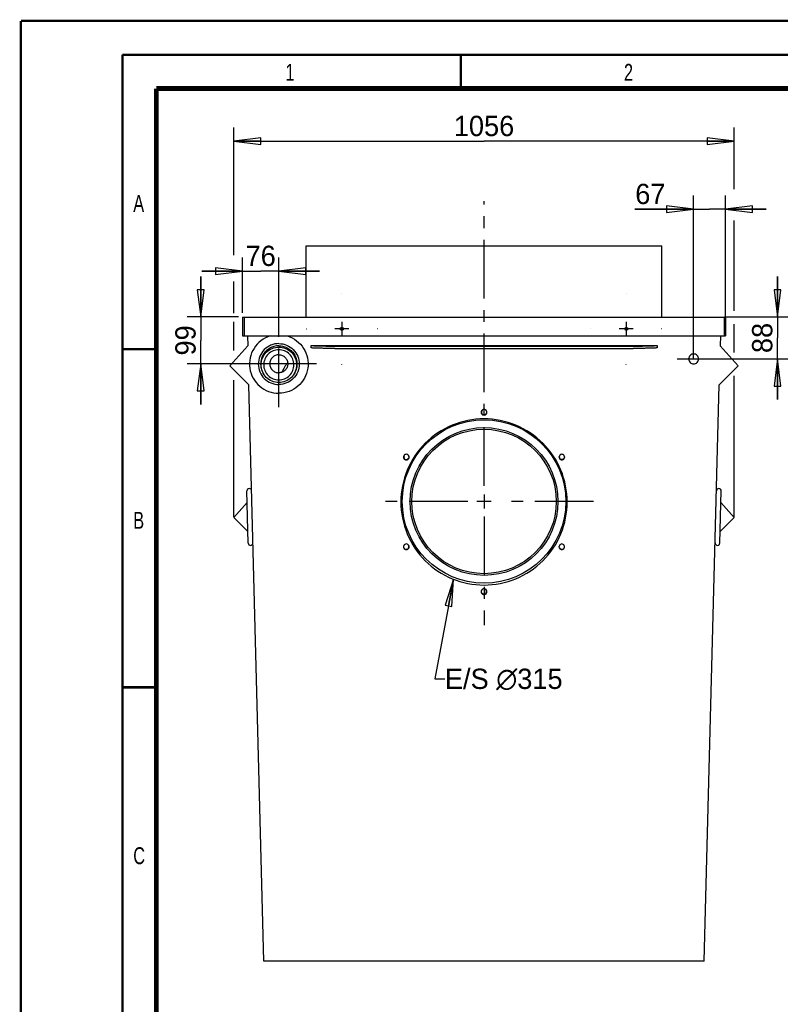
# Model space of a CAD drawing. Header units: millimetres. Extents: x 0 to 561, y -33 to 297.
# Tile 7 of 10: x 0 to 112, y 152 to 297. Entities that reach past the tile are written whole.
import ezdxf

# ---------------------------------------------------------------- set-up
doc = ezdxf.new("R2010")
doc.units = ezdxf.units.MM
doc.header["$LTSCALE"] = 23.1
doc.linetypes.add('CENTER', pattern=[0.6, 0.375, -0.075, 0.075, -0.075])
doc.layers.get('0').update_dxf_attribs({"linetype": 'CONTINUOUS'})
for name, color, linetype in [('AXES_REF', 7, 'CONTINUOUS'), ('DRIVEN_DIM', 7, 'CONTINUOUS'), ('NOTE', 7, 'CONTINUOUS')]:
    doc.layers.add(name, color=color, linetype=linetype)
doc.styles.get("Standard").update_dxf_attribs({"font": 'txt', "width": 0.8})
doc.styles.add('TEXTSTYLE_2', font='txt', dxfattribs={"width": 0.72})
doc.styles.add('TEXTSTYLE_4', font='bluprnt.ttf')
doc.dimstyles.new('DIMSTYLE_3', dxfattribs={"dimtxt": 3, "dimasz": 4, "dimexe": 2, "dimexo": 0.0625, "dimgap": 0.75, "dimtad": 1, "dimdec": 0, "dimlfac": 14.285714, "dimtxsty": 'TEXTSTYLE_4', "dimblk": 'CLOSED', "dimblk1": 'CLOSED', "dimblk2": 'CLOSED', "dimcen": 0.09, "dimclrt": 5, "dimazin": 2, "dimtfac": 1, "dimtdec": 0, "dimtofl": 0, "dimtmove": 0, "dimatfit": 3, "dimldrblk": 'CLOSED', "dimfxl": 1, "dimtolj": 1, "dimarcsym": 0})
doc.dimstyles.get("Standard").update_dxf_attribs({"dimtxt": 3, "dimasz": 4, "dimexe": 2, "dimexo": 0.0625, "dimtad": 1, "dimtxsty": 'Standard', "dimblk": 'CLOSED', "dimblk1": 'CLOSED', "dimblk2": 'CLOSED', "dimcen": 0.09, "dimclrt": 5, "dimazin": 2, "dimtol": 1, "dimtp": 0.01, "dimtm": 0.01, "dimtfac": 1, "dimtofl": 0, "dimtmove": 0, "dimatfit": 3, "dimldrblk": 'CLOSED', "dimfxl": 1, "dimtolj": 1, "dimarcsym": 0})

# ---------------------------------------------------------------- blocks, each defined once
blk = doc.blocks.new('_CLOSED')
at = {"color": 0, "linetype": 'ByBlock'}
for p, q in [((0, 0), (-1, 0.125)), ((-1, 0.125), (-1, -0.125)), ((-1, -0.125), (0, 0)), ((-1, 0), (0, 0))]:
    blk.add_line(p, q, dxfattribs=at)
blk = doc.blocks.new('*D6')
at = {"layer": 'DRIVEN_DIM', "color": 2, "linetype": 'Continuous', "transparency": 16777216}
for p, q in [((32.75, 253.84), (32.75, 262.02)), ((38.1, 251.83), (38.1, 262.02)), ((32.75, 260.02), (26.75, 260.02)), ((26.75, 260.02), (35.42, 260.02)), ((44.1, 260.02), (35.42, 260.02)), ((38.1, 260.02), (44.1, 260.02))]:
    blk.add_line(p, q, dxfattribs=at)
at = {"layer": 'DRIVEN_DIM', "color": 2, "linetype": 'Continuous', "transparency": 16777216, "xscale": 4, "yscale": 4, "zscale": 4}
blk.add_blockref('_CLOSED', (32.75, 260.02), dxfattribs=at)
at = {"layer": 'DRIVEN_DIM', "color": 2, "linetype": 'Continuous', "transparency": 16777216, "xscale": 4, "yscale": 4, "zscale": 4, "rotation": 180}
blk.add_blockref('_CLOSED', (38.1, 260.02), dxfattribs=at)
at = {"layer": 'DRIVEN_DIM', "color": 5, "linetype": 'Continuous', "transparency": 16777216, "insert": (35.42, 263.77), "char_height": 3, "width": 4.529, "attachment_point": 2, "line_spacing_factor": 0.9, "style": 'TEXTSTYLE_4'}
blk.add_mtext('76', dxfattribs=at)
blk = doc.blocks.new('*D7')
at = {"layer": 'DRIVEN_DIM', "color": 2, "linetype": 'Continuous', "transparency": 16777216}
for p, q in [((26.56, 253.23), (26.56, 259.23)), ((26.56, 259.23), (26.56, 249.77)), ((32.16, 253.23), (24.56, 253.23)), ((26.56, 240.31), (26.56, 249.77)), ((43.66, 246.31), (24.56, 246.31)), ((26.56, 246.31), (26.56, 240.31))]:
    blk.add_line(p, q, dxfattribs=at)
at = {"layer": 'DRIVEN_DIM', "color": 2, "linetype": 'Continuous', "transparency": 16777216, "xscale": 4, "yscale": 4, "zscale": 4}
for p, rotation in [((26.56, 253.23), 270), ((26.56, 246.31), 90)]:
    blk.add_blockref('_CLOSED', p, dxfattribs=dict(at, rotation=rotation))
at = {"layer": 'DRIVEN_DIM', "color": 5, "linetype": 'Continuous', "transparency": 16777216, "insert": (22.81, 249.77), "char_height": 3, "width": 4.8417, "attachment_point": 2, "rotation": 90, "line_spacing_factor": 0.9, "style": 'TEXTSTYLE_4'}
blk.add_mtext('99', dxfattribs=at)
blk = doc.blocks.new('*D8')
at = {"layer": 'DRIVEN_DIM', "color": 2, "linetype": 'Continuous', "transparency": 16777216}
for p, q in [((111.75, 253.23), (111.75, 259.23)), ((111.75, 259.23), (111.75, 250.13)), ((103.93, 253.23), (113.75, 253.23)), ((111.75, 241.03), (111.75, 250.13)), ((96.92, 247.03), (113.75, 247.03)), ((111.75, 247.03), (111.75, 241.03))]:
    blk.add_line(p, q, dxfattribs=at)
at = {"layer": 'DRIVEN_DIM', "color": 2, "linetype": 'Continuous', "transparency": 16777216, "xscale": 4, "yscale": 4, "zscale": 4}
for p, rotation in [((111.75, 253.23), 270), ((111.75, 247.03), 90)]:
    blk.add_blockref('_CLOSED', p, dxfattribs=dict(at, rotation=rotation))
at = {"layer": 'DRIVEN_DIM', "color": 5, "linetype": 'Continuous', "transparency": 16777216, "insert": (108, 250.13), "char_height": 3, "width": 4.4247, "attachment_point": 2, "rotation": 90, "line_spacing_factor": 0.9, "style": 'TEXTSTYLE_4'}
blk.add_mtext('88', dxfattribs=at)
blk = doc.blocks.new('*D9')
at = {"layer": 'DRIVEN_DIM', "color": 2, "linetype": 'Continuous', "transparency": 16777216}
for p, q in [((99.37, 247.1), (99.37, 271.17)), ((104.08, 253.29), (104.08, 271.17)), ((99.37, 269.17), (90.69, 269.17)), ((90.69, 269.17), (101.72, 269.17)), ((110.08, 269.17), (101.72, 269.17)), ((104.08, 269.17), (110.08, 269.17))]:
    blk.add_line(p, q, dxfattribs=at)
at = {"layer": 'DRIVEN_DIM', "color": 2, "linetype": 'Continuous', "transparency": 16777216, "xscale": 4, "yscale": 4, "zscale": 4}
blk.add_blockref('_CLOSED', (99.37, 269.17), dxfattribs=at)
at = {"layer": 'DRIVEN_DIM', "color": 2, "linetype": 'Continuous', "transparency": 16777216, "xscale": 4, "yscale": 4, "zscale": 4, "rotation": 180}
blk.add_blockref('_CLOSED', (104.08, 269.17), dxfattribs=at)
at = {"layer": 'DRIVEN_DIM', "color": 5, "linetype": 'Continuous', "transparency": 16777216, "insert": (95.21, 272.92), "char_height": 3, "width": 4.529, "attachment_point": 3, "line_spacing_factor": 0.9, "style": 'TEXTSTYLE_4'}
blk.add_mtext('67', dxfattribs=at)
blk = doc.blocks.new('*D10')
at = {"layer": 'DRIVEN_DIM', "color": 2, "linetype": 'Continuous', "transparency": 16777216}
for p, q in [((31.45, 262.38), (31.45, 281.22)), ((105.37, 272.13), (105.37, 281.22)), ((31.45, 279.22), (68.41, 279.22)), ((105.37, 279.22), (68.41, 279.22)), ((105.37, 254.16), (105.37, 267.48)), ((31.45, 253.82), (31.45, 258.47)), ((31.45, 248.26), (31.45, 252.54)), ((105.37, 248), (105.37, 252.16)), ((105.37, 223.67), (105.37, 244.51)), ((31.45, 223.67), (31.45, 243.89))]:
    blk.add_line(p, q, dxfattribs=at)
at = {"layer": 'DRIVEN_DIM', "color": 2, "linetype": 'Continuous', "transparency": 16777216, "xscale": 4, "yscale": 4, "zscale": 4, "rotation": 180}
blk.add_blockref('_CLOSED', (31.45, 279.22), dxfattribs=at)
at = {"layer": 'DRIVEN_DIM', "color": 2, "linetype": 'Continuous', "transparency": 16777216, "xscale": 4, "yscale": 4, "zscale": 4}
blk.add_blockref('_CLOSED', (105.37, 279.22), dxfattribs=at)
at = {"layer": 'DRIVEN_DIM', "color": 5, "linetype": 'Continuous', "transparency": 16777216, "insert": (68.41, 282.97), "char_height": 3, "width": 9.3359, "attachment_point": 2, "line_spacing_factor": 0.9, "style": 'TEXTSTYLE_4'}
blk.add_mtext('1056', dxfattribs=at)

msp = doc.modelspace()

# ---------------------------------------------------------------- linework, layer by layer
at = {"color": 7, "linetype": 'Continuous'}
for p, q in [((32.74738, 253.227906), (32.74738, 250.427906)), ((32.74738, 253.227906), (104.07738, 253.227906)), ((32.95738, 253.227906), (32.95738, 250.427906)), ((103.86738, 253.227906), (103.86738, 250.427906)), ((104.07738, 253.227906), (104.07738, 250.427906)), ((32.74738, 250.427906), (104.07738, 250.427906)), ((33.480129, 250.427906), (33.518639, 248.957269)), ((103.34463, 250.427906), (103.30612, 248.957269)), ((30.865201, 246.010328), (33.518639, 248.957269)), ((42.86238, 248.678026), (42.86238, 249.027906)), ((42.86238, 249.027906), (93.96238, 249.027906)), ((46.36238, 248.936287), (90.46238, 248.936287)), ((93.96238, 249.027906), (93.96238, 248.678026)), ((103.30612, 248.957269), (105.959559, 246.010328)), ((46.36238, 248.586407), (90.46238, 248.586407)), ((33.669234, 243.206295), (30.865201, 246.010328)), ((105.959559, 246.010328), (103.155526, 243.206295)), ((35.899709, 158.027906), (33.669234, 243.206295)), ((100.925051, 158.027906), (103.155526, 243.206295)), ((33.581522, 219.814777), (33.37996, 227.512139)), ((103.243237, 219.814777), (103.4448, 227.512139)), ((31.451766, 223.610328), (33.424753, 225.801552)), ((103.400007, 225.801552), (105.372994, 223.610328)), ((33.536729, 221.525364), (31.451766, 223.610328)), ((105.372994, 223.610328), (103.288031, 221.525364)), ((100.925051, 158.027906), (35.899709, 158.027906))]:
    msp.add_line(p, q, dxfattribs=at)
for points, const_width in [([(0, 0), (0, 297)], 0.35), ([(0, 297), (420, 297)], 0.35), ([(15, 5), (15, 292)], 0.35), ([(15, 291.98), (415, 291.98)], 0.35), ([(65, 287), (65, 292)], 0.35), ([(20, 10), (20, 287)], 0.7), ([(20, 287), (410, 287)], 0.7), ([(15, 248.49), (20, 248.49)], 0.35), ([(15, 198.49), (20, 198.49)], 0.35)]:
    msp.add_lwpolyline(points, dxfattribs=dict(at, const_width=const_width))
for radius in [12.075, 10.92]:
    msp.add_circle((68.41238, 225.962906), radius, dxfattribs=at)
for centre, radius, start, end in [((44.96238, 242.237906), 7, 142.44356677, 156.12396528), ((33.72984, 227.521301), 0.35, 1.5, 181.5), ((103.09492, 227.521301), 0.35, 358.5, 178.5), ((33.931403, 219.823939), 0.35, 181.5, 1.5), ((102.893357, 219.823939), 0.35, 178.5, 358.5)]:
    msp.add_arc(centre, radius, start, end, dxfattribs=at)
for points, knots in [([(36.827838, 250.428021), (36.339799, 250.278368), (35.409023, 249.800196), (34.355921, 248.64593), (33.768892, 247.196311), (33.723787, 245.633352), (34.225441, 244.152357), (35.211911, 242.938603), (36.557296, 242.143838), (37.587437, 241.959548), (38.097937, 241.959548)], [0, 0, 0, 0, 0.125014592, 0.2500148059, 0.3750015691, 0.4999823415, 0.6249674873, 0.7499652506, 0.8749777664, 1, 1, 1, 1]), ([(39.368035, 250.428021), (39.856074, 250.278368), (40.78685, 249.800196), (41.839952, 248.64593), (42.426981, 247.196311), (42.472086, 245.633352), (41.970432, 244.152357), (40.983962, 242.938603), (39.638577, 242.143838), (38.608436, 241.959548), (38.097937, 241.959548)], [0, 0, 0, 0, 0.125014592, 0.2500148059, 0.3750015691, 0.4999823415, 0.6249674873, 0.7499652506, 0.8749777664, 1, 1, 1, 1]), ([(38.097937, 249.300538), (37.704276, 249.300538), (36.908377, 249.143011), (35.902316, 248.470072), (35.228667, 247.462885), (34.992376, 246.274775), (35.228667, 245.086665), (35.902316, 244.079478), (36.908377, 243.40654), (37.704276, 243.249012), (38.097937, 243.249012)], [0, 0, 0, 0, 0.1250197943, 0.2500280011, 0.3750198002, 0.5, 0.6249801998, 0.7499719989, 0.8749802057, 1, 1, 1, 1]), ([(38.097937, 248.96793), (37.858764, 248.96793), (37.377973, 248.903324), (36.710053, 248.619511), (36.140547, 248.169018), (35.710733, 247.583947), (35.451052, 246.906048), (35.380172, 246.183505), (35.502778, 245.468396), (35.708558, 245.029232), (35.837957, 244.828164)], [0, 0, 0, 0, 0.1250250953, 0.2500447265, 0.3750542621, 0.5000524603, 0.6250411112, 0.750024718, 0.8750091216, 1, 1, 1, 1]), ([(38.097937, 249.300538), (38.491598, 249.300538), (39.287497, 249.143011), (40.293558, 248.470072), (40.967206, 247.462885), (41.203497, 246.274775), (40.967206, 245.086665), (40.293558, 244.079478), (39.287497, 243.40654), (38.491598, 243.249012), (38.097937, 243.249012)], [0, 0, 0, 0, 0.1250197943, 0.2500280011, 0.3750198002, 0.5, 0.6249801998, 0.7499719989, 0.8749802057, 1, 1, 1, 1]), ([(38.097937, 248.96793), (38.33711, 248.96793), (38.817901, 248.903324), (39.48582, 248.619511), (40.055326, 248.169018), (40.48514, 247.583947), (40.744821, 246.906048), (40.815701, 246.183505), (40.693095, 245.468396), (40.487316, 245.029232), (40.357916, 244.828164)], [0, 0, 0, 0, 0.1250250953, 0.2500447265, 0.3750542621, 0.5000524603, 0.6250411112, 0.750024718, 0.8750091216, 1, 1, 1, 1]), ([(42.86238, 249.027906), (42.86238, 249.004703), (43.001826, 249.019241), (43.152064, 248.979471), (43.497294, 248.978879), (43.91624, 248.959945), (44.443703, 248.951135), (45.267017, 248.939001), (45.915879, 248.936287), (46.36238, 248.936287)], [0, 0, 0, 0, 0.0198660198, 0.0769253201, 0.1693354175, 0.2936196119, 0.4450360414, 0.6177087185, 1, 1, 1, 1]), ([(90.46238, 248.936287), (90.908881, 248.936287), (91.557743, 248.939001), (92.381057, 248.951135), (92.90852, 248.959945), (93.327466, 248.978879), (93.672696, 248.979471), (93.822934, 249.019241), (93.96238, 249.004703), (93.96238, 249.027906)], [0, 0, 0, 0, 0.3822912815, 0.5549639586, 0.7063803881, 0.8306645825, 0.9230746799, 0.9801339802, 1, 1, 1, 1]), ([(38.097937, 247.641314), (37.925004, 247.641314), (37.575372, 247.572152), (37.133418, 247.276359), (36.837489, 246.834554), (36.768288, 246.484997), (36.768288, 246.312119)], [0, 0, 0, 0, 0.2500395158, 0.5000561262, 0.7500396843, 1, 1, 1, 1]), ([(38.097937, 247.641314), (38.270869, 247.641314), (38.620501, 247.572152), (39.062456, 247.276359), (39.358384, 246.834554), (39.427585, 246.484997), (39.427585, 246.312119)], [0, 0, 0, 0, 0.2500395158, 0.5000561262, 0.7500396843, 1, 1, 1, 1]), ([(46.36238, 248.586407), (45.915879, 248.586407), (45.267017, 248.589121), (44.443703, 248.601255), (43.91624, 248.610065), (43.497294, 248.628999), (43.152064, 248.629591), (43.001826, 248.669361), (42.86238, 248.654823), (42.86238, 248.678026)], [0, 0, 0, 0, 0.3822912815, 0.5549639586, 0.7063803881, 0.8306645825, 0.9230746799, 0.9801339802, 1, 1, 1, 1]), ([(93.96238, 248.678026), (93.96238, 248.654823), (93.822934, 248.669361), (93.672696, 248.629591), (93.327466, 248.628999), (92.90852, 248.610065), (92.381057, 248.601255), (91.557743, 248.589121), (90.908881, 248.586407), (90.46238, 248.586407)], [0, 0, 0, 0, 0.0198660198, 0.0769253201, 0.1693354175, 0.2936196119, 0.4450360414, 0.6177087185, 1, 1, 1, 1]), ([(36.768288, 246.312119), (36.768288, 246.139242), (36.837489, 245.789685), (37.133418, 245.347879), (37.575372, 245.052087), (37.925004, 244.982925), (38.097937, 244.982925)], [0, 0, 0, 0, 0.2499603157, 0.4999438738, 0.7499604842, 1, 1, 1, 1]), ([(36.768291, 246.312119), (36.768648, 246.139467), (36.838387, 245.790517), (37.13448, 245.349696), (37.576061, 245.054651), (37.925229, 244.985673), (38.097937, 244.985673)], [0, 0, 0, 0, 0.249960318, 0.499943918, 0.7499605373, 1, 1, 1, 1]), ([(39.427583, 246.312119), (39.427226, 246.139467), (39.357486, 245.790517), (39.061394, 245.349696), (38.619812, 245.054651), (38.270644, 244.985673), (38.097937, 244.985673)], [0, 0, 0, 0, 0.249960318, 0.499943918, 0.7499605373, 1, 1, 1, 1]), ([(39.427585, 246.312119), (39.427585, 246.139242), (39.358384, 245.789685), (39.062456, 245.347879), (38.620501, 245.052087), (38.270869, 244.982925), (38.097937, 244.982925)], [0, 0, 0, 0, 0.2499603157, 0.4999438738, 0.7499604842, 1, 1, 1, 1])]:
    msp.add_open_spline(points, degree=3, knots=knots, dxfattribs=at)
at = {"layer": 'AXES_REF', "color": 7, "linetype": 'CENTER'}
for p, q in [((68.41238, 228.26252), (68.41238, 270.328317)), ((47.41238, 256.727906), (47.41238, 256.705406)), ((89.41238, 256.727906), (89.41238, 256.705406)), ((38.097937, 239.909871), (38.097937, 253.453049)), ((42.16238, 251.477906), (42.18488, 251.477906)), ((52.66238, 251.477906), (52.63988, 251.477906)), ((84.16238, 251.477906), (84.18488, 251.477906)), ((94.66238, 251.477906), (94.63988, 251.477906)), ((47.41238, 246.227906), (47.41238, 246.250406)), ((89.41238, 246.227906), (89.41238, 246.250406)), ((65.995676, 225.962906), (52.511429, 225.962906)), ((84.599026, 225.962906), (70.837319, 225.962906)), ((68.41238, 223.718622), (68.41238, 207.689242))]:
    msp.add_line(p, q, dxfattribs=at)
at = {"layer": 'AXES_REF', "color": 7, "linetype": 'Continuous'}
for p, q in [((42.16238, 253.227906), (42.16238, 263.727906)), ((42.16238, 263.727906), (94.66238, 263.727906)), ((94.66238, 253.227906), (94.66238, 263.727906)), ((47.41238, 252.527906), (47.41238, 250.427906)), ((89.41238, 252.527906), (89.41238, 250.427906)), ((48.46238, 251.477906), (46.36238, 251.477906)), ((90.46238, 251.477906), (88.36238, 251.477906)), ((69.46238, 225.962906), (67.36238, 225.962906)), ((68.41238, 227.012906), (68.41238, 224.912906))]:
    msp.add_line(p, q, dxfattribs=at)
for centre, radius in [((47.41238, 251.477906), 0.2275), ((89.41238, 251.477906), 0.2275), ((68.41238, 225.962906), 10.675)]:
    msp.add_circle(centre, radius, dxfattribs=at)
for centre, radius, start, end in [((68.412285, 239.150826), 0.419868, 89.98701745, 270.01298255), ((68.410946, 239.167704), 0.382262, 115.67338673, 124.24013132), ((68.412475, 239.150826), 0.419868, 269.98701745, 90.01298255), ((68.413814, 239.167704), 0.382262, 55.75986868, 64.32661327), ((56.924458, 232.520599), 0.419868, 89.98701745, 270.01298255), ((56.924648, 232.520599), 0.419868, 269.98701745, 90.01298255), ((56.922962, 232.532262), 0.388246, 55.69488463, 64.32212022), ((79.900112, 232.520599), 0.419868, 89.98701745, 270.01298255), ((79.901798, 232.532262), 0.388246, 115.67787978, 124.30511537), ((79.900302, 232.520599), 0.419868, 269.98701745, 90.01298255), ((56.927008, 232.53427), 0.382353, 321.01270817, 329.9513425), ((56.926786, 232.533781), 0.3823, 330.03145002, 338.9709043), ((79.897974, 232.533781), 0.3823, 201.0290957, 209.96854998), ((79.897752, 232.53427), 0.382353, 210.0486575, 218.98729183), ((56.924458, 219.260145), 0.419868, 89.98701745, 270.01298255), ((56.924529, 219.274964), 0.385032, 210.01538592, 295.64912236), ((56.924648, 219.260145), 0.419868, 269.98701745, 90.01298255), ((56.927008, 219.275769), 0.382353, 30.0486575, 38.98729183), ((56.926786, 219.276258), 0.3823, 21.0290957, 29.96854998), ((79.900112, 219.260145), 0.419868, 89.98701745, 270.01298255), ((79.897974, 219.276258), 0.3823, 150.03145002, 158.9709043), ((79.897752, 219.275769), 0.382353, 141.01270817, 149.9513425), ((79.900231, 219.274964), 0.385032, 244.35087764, 329.98461408), ((79.900302, 219.260145), 0.419868, 269.98701745, 90.01298255), ((68.412285, 212.629917), 0.419868, 89.98701745, 270.01298255), ((68.412475, 212.629917), 0.419868, 269.98701745, 90.01298255)]:
    msp.add_arc(centre, radius, start, end, dxfattribs=at)
for points, knots in [([(35.472937, 246.16278), (35.472937, 246.504075), (35.609557, 247.194172), (36.193781, 248.066385), (37.066289, 248.650339), (37.756534, 248.78688), (38.097937, 248.78688)], [0, 0, 0, 0, 0.2499605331, 0.499944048, 0.7499607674, 1, 1, 1, 1]), ([(38.097937, 248.395015), (37.807517, 248.395015), (37.22035, 248.27886), (36.478134, 247.782115), (35.981152, 247.040152), (35.86494, 246.453108), (35.86494, 246.16278)], [0, 0, 0, 0, 0.2500388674, 0.5000558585, 0.7500396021, 1, 1, 1, 1]), ([(38.097937, 248.78688), (38.43934, 248.78688), (39.129584, 248.650339), (40.002092, 248.066385), (40.586317, 247.194172), (40.722937, 246.504075), (40.722937, 246.16278)], [0, 0, 0, 0, 0.2500392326, 0.500055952, 0.7500394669, 1, 1, 1, 1]), ([(40.330934, 246.16278), (40.330934, 246.453108), (40.214721, 247.040152), (39.717739, 247.782115), (38.975523, 248.27886), (38.388356, 248.395015), (38.097937, 248.395015)], [0, 0, 0, 0, 0.2499603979, 0.4999441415, 0.7499611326, 1, 1, 1, 1]), ([(100.102911, 247.034957), (100.102911, 247.222417), (99.943803, 247.61301), (99.367911, 247.848062), (98.79202, 247.61301), (98.632911, 247.222417), (98.632911, 247.034957)], [0, 0, 0, 0, 0.2499697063, 0.5, 0.7500302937, 1, 1, 1, 1]), ([(38.097937, 243.538679), (37.756534, 243.538679), (37.066289, 243.675221), (36.193781, 244.259174), (35.609557, 245.131387), (35.472937, 245.821484), (35.472937, 246.16278)], [0, 0, 0, 0, 0.2500392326, 0.500055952, 0.7500394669, 1, 1, 1, 1]), ([(35.86494, 246.16278), (35.86494, 245.872451), (35.981152, 245.285408), (36.478134, 244.543444), (37.22035, 244.046699), (37.807517, 243.930545), (38.097937, 243.930545)], [0, 0, 0, 0, 0.2499603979, 0.4999441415, 0.7499611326, 1, 1, 1, 1]), ([(40.722937, 246.16278), (40.722937, 245.821484), (40.586317, 245.131387), (40.002092, 244.259174), (39.129584, 243.675221), (38.43934, 243.538679), (38.097937, 243.538679)], [0, 0, 0, 0, 0.2499605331, 0.499944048, 0.7499607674, 1, 1, 1, 1]), ([(38.097937, 243.930545), (38.388356, 243.930545), (38.975523, 244.046699), (39.717739, 244.543444), (40.214721, 245.285408), (40.330934, 245.872451), (40.330934, 246.16278)], [0, 0, 0, 0, 0.2500388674, 0.5000558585, 0.7500396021, 1, 1, 1, 1]), ([(98.632911, 247.034957), (98.632911, 246.847497), (98.79202, 246.456904), (99.367911, 246.221852), (99.943803, 246.456904), (100.102911, 246.847497), (100.102911, 247.034957)], [0, 0, 0, 0, 0.2499697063, 0.5, 0.7500302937, 1, 1, 1, 1]), ([(68.41238, 238.171151), (66.814595, 238.171151), (63.584235, 237.532162), (59.500933, 234.799199), (56.766805, 230.717257), (56.127442, 227.487615), (56.127442, 225.89036)], [0, 0, 0, 0, 0.2500426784, 0.5000573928, 0.7500403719, 1, 1, 1, 1]), ([(80.697318, 225.89036), (80.697318, 227.487615), (80.057955, 230.717257), (77.323827, 234.799199), (73.240525, 237.532162), (70.010165, 238.171151), (68.41238, 238.171151)], [0, 0, 0, 0, 0.2499596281, 0.4999426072, 0.7499573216, 1, 1, 1, 1]), ([(56.757913, 232.188327), (56.833918, 232.151794), (57.016204, 232.129724), (57.171132, 232.228082), (57.224205, 232.293714)], [0, 0, 0, 0, 0.4997754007, 1, 1, 1, 1]), ([(80.066847, 232.188327), (79.990842, 232.151794), (79.808555, 232.129724), (79.653628, 232.228082), (79.600555, 232.293714)], [0, 0, 0, 0, 0.4997754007, 1, 1, 1, 1]), ([(56.127442, 225.89036), (56.127442, 224.293106), (56.766805, 221.063464), (59.500933, 216.981522), (63.584235, 214.248558), (66.814595, 213.60957), (68.41238, 213.60957)], [0, 0, 0, 0, 0.2499596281, 0.4999426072, 0.7499573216, 1, 1, 1, 1]), ([(68.41238, 213.60957), (70.010165, 213.60957), (73.240525, 214.248558), (77.323827, 216.981522), (80.057955, 221.063464), (80.697318, 224.293106), (80.697318, 225.89036)], [0, 0, 0, 0, 0.2500426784, 0.5000573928, 0.7500403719, 1, 1, 1, 1])]:
    msp.add_open_spline(points, degree=3, knots=knots, dxfattribs=at)
for points in [[(68.079221, 239.358262), (68.014891, 239.246995), (68.014891, 239.083954), (68.079221, 238.972686)], [(68.195862, 239.483715), (68.148653, 239.451594), (68.107801, 239.407694), (68.079221, 239.358262)], [(68.079221, 238.972686), (68.117009, 238.907326), (68.177278, 238.851404), (68.245335, 238.81872)], [(68.245335, 238.81872), (68.296818, 238.793995), (68.355267, 238.780606), (68.41238, 238.780606)], [(68.579425, 238.81872), (68.527942, 238.793995), (68.469493, 238.780606), (68.41238, 238.780606)], [(68.745539, 238.972686), (68.70775, 238.907326), (68.647482, 238.851404), (68.579425, 238.81872)], [(68.628898, 239.483715), (68.676107, 239.451594), (68.716959, 239.407694), (68.745539, 239.358262)], [(68.745539, 239.358262), (68.809869, 239.246995), (68.809869, 239.083954), (68.745539, 238.972686)], [(56.591133, 232.727681), (56.527039, 232.616705), (56.526914, 232.454221), (56.590957, 232.343216)], [(56.590957, 232.343216), (56.628893, 232.277462), (56.689493, 232.221213), (56.757913, 232.188327)], [(57.141777, 232.852972), (57.188939, 232.820787), (57.229615, 232.776735), (57.258149, 232.727278)], [(57.258149, 232.727278), (57.313396, 232.631519), (57.323343, 232.499769), (57.283625, 232.396596)], [(79.566611, 232.727278), (79.511364, 232.631519), (79.501416, 232.499769), (79.541135, 232.396596)], [(79.682982, 232.852972), (79.635821, 232.820787), (79.595145, 232.776735), (79.566611, 232.727278)], [(80.233803, 232.343216), (80.195866, 232.277462), (80.135267, 232.221213), (80.066847, 232.188327)], [(80.233627, 232.727681), (80.297721, 232.616705), (80.297846, 232.454221), (80.233803, 232.343216)], [(56.591133, 219.082358), (56.527039, 219.193335), (56.526914, 219.355819), (56.590957, 219.466824)], [(56.590957, 219.466824), (56.619491, 219.516281), (56.660167, 219.560332), (56.707329, 219.592518)], [(57.091193, 218.927872), (57.159613, 218.960759), (57.220212, 219.017007), (57.258149, 219.082761)], [(57.258149, 219.082761), (57.313396, 219.178521), (57.323343, 219.310271), (57.283625, 219.413444)], [(79.566611, 219.082761), (79.511364, 219.178521), (79.501416, 219.310271), (79.541135, 219.413444)], [(79.733567, 218.927872), (79.665147, 218.960759), (79.604547, 219.017007), (79.566611, 219.082761)], [(80.233803, 219.466824), (80.205269, 219.516281), (80.164593, 219.560332), (80.117431, 219.592518)], [(80.233627, 219.082358), (80.297721, 219.193335), (80.297846, 219.355819), (80.233803, 219.466824)], [(68.079221, 212.451778), (68.014891, 212.563045), (68.014891, 212.726086), (68.079221, 212.837353)], [(68.079221, 212.837353), (68.107801, 212.886785), (68.148653, 212.930685), (68.195862, 212.962806)], [(68.745539, 212.837353), (68.716959, 212.886785), (68.676107, 212.930685), (68.628898, 212.962806)], [(68.745539, 212.451778), (68.809869, 212.563045), (68.809869, 212.726086), (68.745539, 212.837353)], [(68.245335, 212.297811), (68.177278, 212.330495), (68.117009, 212.386417), (68.079221, 212.451778)], [(68.41238, 212.259697), (68.355267, 212.259697), (68.296818, 212.273086), (68.245335, 212.297811)], [(68.41238, 212.259697), (68.469493, 212.259697), (68.527942, 212.273086), (68.579425, 212.297811)], [(68.579425, 212.297811), (68.647482, 212.330495), (68.70775, 212.386417), (68.745539, 212.451778)]]:
    msp.add_open_spline(points, degree=3, dxfattribs=at)

# ---------------------------------------------------------------- texts
at = {"color": 5, "linetype": 'Continuous', "char_height": 2.5, "width": 1.8, "attachment_point": 1, "line_spacing_factor": 0.9, "style": 'TEXTSTYLE_2'}
for s, insert in [('1', (39.079208, 290.645166)), ('2', (89.079208, 290.645166)), ('A', (16.598858, 271.268125)), ('B', (16.598858, 224.425158)), ('C', (16.598858, 174.85629))]:
    msp.add_mtext(s, dxfattribs=dict(at, insert=insert))
at = {"layer": 'NOTE', "color": 5, "linetype": 'Continuous', "insert": (62.63243, 201.251429), "char_height": 3, "width": 17.12355212, "attachment_point": 1, "line_spacing_factor": 0.9, "style": 'TEXTSTYLE_4'}
msp.add_mtext('E/S \\fgdt;{\\fgdt;n}\\fBlueprint MT;315', dxfattribs=at)

# ---------------------------------------------------------------- dimensions: what is measured, and where the dimension line sits
at = {"layer": 'DRIVEN_DIM', "color": 2, "linetype": 'Continuous'}
for base, p1, p2, picture, middle in [((105.372994, 279.223527), (31.451766, 223.610328), (105.372994, 223.610328), '*D10', (68.328737, 279.223527)), ((38.097937, 260.02445), (32.74738, 253.780095), (38.097937, 251.770325), '*D6', (35.375307, 260.02445))]:
    dim = msp.add_linear_dim(base=base, p1=p1, p2=p2, dimstyle='DIMSTYLE_3', dxfattribs=at)
    dim.commit()
    dim.dimension.update_dxf_attribs({"geometry": picture, "text_midpoint": middle, "dimtype": 160})
for base, p1, p2, angle, picture, middle in [((99.367911, 269.172955), (104.07738, 253.227906), (99.367911, 247.034957), 180, '*D9', (92.949065, 269.172955)), ((26.555699, 246.312119), (32.218331, 253.227906), (43.718653, 246.312119), 270, '*D7', (26.555699, 249.757986)), ((111.747432, 247.034957), (103.86738, 253.227906), (96.862217, 247.034957), 270, '*D8', (111.747432, 250.138163))]:
    dim = msp.add_linear_dim(base=base, p1=p1, p2=p2, angle=angle, dimstyle='DIMSTYLE_3', dxfattribs=at)
    dim.commit()
    dim.dimension.update_dxf_attribs({"geometry": picture, "text_midpoint": middle, "dimtype": 160})

# ---------------------------------------------------------------- leaders
at = {"layer": 'NOTE', "color": 2, "linetype": 'Continuous'}
msp.add_leader([(63.924165, 214.463992), (61.161626, 199.751429), (62.63243, 199.751429)], dimstyle='Standard', override={"dimtad": 0}, dxfattribs=at)

doc.saveas('drawing.dxf')
